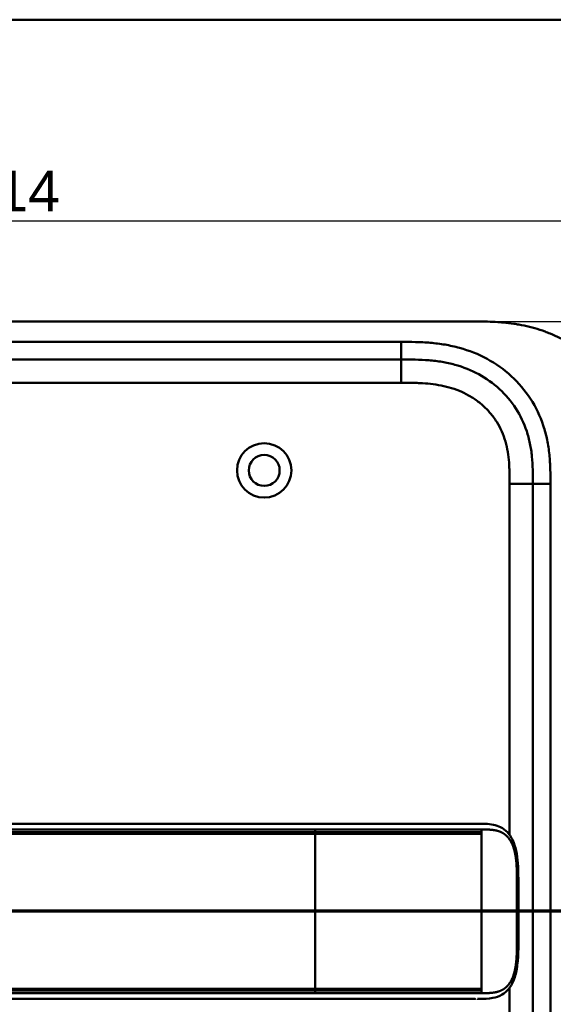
# Model space of a CAD drawing. Header units: millimetres. Extents: x 20 to 833, y 20 to 574.
# Tile 10 of 12: x 207 to 299, y 405 to 574. Entities that reach past the tile are written whole.
import ezdxf

# ---------------------------------------------------------------- set-up
doc = ezdxf.new("R2010")
doc.units = ezdxf.units.MM
doc.header["$LTSCALE"] = 2
for name, color, linetype, lineweight in [('Bemaßungen(DIN)', 7, 'Continuous', 25), ('Schnittansichtslinien(DIN)', 7, 'Continuous', 70), ('Sichtbare Kanten(DIN)', 7, 'Continuous', 50), ('Sichtbare tangentiale Kanten(DIN)', 7, 'Continuous', 50), ('Skizziergeometrie(DIN)', 7, 'Continuous', 50)]:
    doc.layers.add(name, color=color, linetype=linetype, lineweight=lineweight)
doc.styles.add('STANDARD-DIN~0', font='arial.ttf')
doc.dimstyles.new('CAD-LAN', dxfattribs={"dimscale": 2, "dimtxt": 3.5, "dimasz": 2.5, "dimexe": 3.175, "dimexo": 0, "dimgap": 0.8, "dimtad": 1, "dimrnd": 1e-08, "dimtxsty": 'STANDARD-DIN~0', "dimcen": 0.09, "dimdle": 10, "dimclrd": 250, "dimclre": 250, "dimclrt": 250, "dimadec": 0, "dimazin": 2, "dimtfac": 1, "dimtmove": 0, "dimatfit": 3, "dimfxl": 1, "dimtolj": 1, "dimtzin": 0, "dimlwd": 25, "dimlwe": 25, "dimarcsym": 0})

# ---------------------------------------------------------------- blocks, each defined once
blk = doc.blocks.new('Ränder Standardrahmen')
at = {"layer": 'Skizziergeometrie(DIN)', "flags": 128}
blk.add_lwpolyline([(10, 10), (10, 287), (410, 287), (410, 10), (10, 10)], dxfattribs=at)
blk = doc.blocks.new('*D21')
at = {"layer": 'Bemaßungen(DIN)', "color": 250, "linetype": 'Continuous', "lineweight": 25, "true_color": 0x3f3f3f, "transparency": 16777216}
for p, q in [((98.73, 495.53), (98.73, 545.88)), ((312.73, 495.53), (312.73, 545.88)), ((103.73, 539.53), (307.73, 539.53))]:
    blk.add_line(p, q, dxfattribs=at)
at = {"layer": 'Bemaßungen(DIN)', "color": 250, "linetype": 'Continuous', "true_color": 0x3f3f3f, "transparency": 16777216}
for points in [[(103.73, 540.36), (103.73, 538.7), (98.73, 539.53)], [(307.73, 540.36), (307.73, 538.7), (312.73, 539.53)]]:
    blk.add_solid(points, dxfattribs=at)
at = {"layer": 'Defpoints', "color": 0, "linetype": 'Continuous', "transparency": 16777216}
for p in [(312.73, 539.53), (98.73, 495.53), (312.73, 495.53)]:
    blk.add_point(p, dxfattribs=at)
at = {"layer": 'Bemaßungen(DIN)', "color": 250, "linetype": 'Continuous', "lineweight": 25, "true_color": 0x3f3f3f, "transparency": 16777216, "insert": (197.95, 548.16), "char_height": 7, "attachment_point": 1, "style": 'STANDARD-DIN~0'}
blk.add_mtext('\\A1;214', dxfattribs=at)
blk = doc.blocks.new('*D22')
at = {"layer": 'Bemaßungen(DIN)', "color": 250, "linetype": 'Continuous', "lineweight": 25, "true_color": 0x3f3f3f, "transparency": 16777216}
for p, q in [((285.69, 522.31), (351.55, 522.31)), ((345.2, 517.31), (345.2, 282.31)), ((285.69, 277.31), (351.55, 277.31))]:
    blk.add_line(p, q, dxfattribs=at)
at = {"layer": 'Bemaßungen(DIN)', "color": 250, "linetype": 'Continuous', "true_color": 0x3f3f3f, "transparency": 16777216}
for points in [[(344.36, 517.31), (346.03, 517.31), (345.2, 522.31)], [(344.36, 282.31), (346.03, 282.31), (345.2, 277.31)]]:
    blk.add_solid(points, dxfattribs=at)
at = {"layer": 'Defpoints', "color": 0, "linetype": 'Continuous', "transparency": 16777216}
for p in [(285.69, 522.31), (285.69, 277.31), (345.2, 277.31)]:
    blk.add_point(p, dxfattribs=at)
at = {"layer": 'Bemaßungen(DIN)', "color": 250, "linetype": 'Continuous', "lineweight": 25, "true_color": 0x3f3f3f, "transparency": 16777216, "insert": (336.45, 392), "char_height": 7, "attachment_point": 1, "rotation": 90, "style": 'STANDARD-DIN~0'}
blk.add_mtext('\\A1;245', dxfattribs=at)
blk = doc.blocks.new('2DTransSchnitt0')
at = {"layer": 'Schnittansichtslinien(DIN)', "linetype": 'Continuous'}
blk.add_line((169.212, 210.656), (32.767, 210.656), dxfattribs=at)

msp = doc.modelspace()

# ---------------------------------------------------------------- linework, layer by layer
at = {"layer": 'Sichtbare Kanten(DIN)'}
for p, q in [((285.691, 522.315), (126.768, 522.315)), ((272.691, 515.815), (127.768, 515.815)), ((295.23, 305.099), (295.23, 494.53)), ((257.944, 436.311), (131.093, 436.311)), ((131.093, 406.311), (257.944, 406.311)), ((285.354, 406.311), (285.354, 406.311))]:
    msp.add_line(p, q, dxfattribs=at)
for radius in [4.65, 2.65]:
    msp.add_circle((249.23, 496.815), radius, dxfattribs=at)
for points, degree, knots in [([(312.73, 495.53), (312.73, 496.085), (312.729, 497.201), (312.696, 498.616), (312.619, 500.042), (312.516, 501.19), (312.32, 502.63), (312.106, 503.782), (311.757, 505.216), (311.411, 506.354), (310.891, 507.759), (310.404, 508.865), (309.705, 510.215), (309.076, 511.266), (308.204, 512.536), (307.441, 513.513), (306.408, 514.677), (305.523, 515.56), (304.349, 516.597), (303.359, 517.369), (302.067, 518.258), (300.993, 518.907), (299.608, 519.635), (298.47, 520.152), (297.019, 520.712), (295.839, 521.093), (294.35, 521.488), (293.149, 521.74), (291.645, 521.982), (290.442, 522.121), (288.944, 522.235), (287.455, 522.299), (286.276, 522.312), (285.691, 522.315)], 3, [0.02325842, 0.02325842, 0.02325842, 0.02325842, 0.06395557, 0.10465272, 0.12500129, 0.16569844, 0.18604701, 0.22674416, 0.24709273, 0.28778988, 0.30813845, 0.3488356, 0.36918417, 0.40988132, 0.43022989, 0.47092704, 0.49127561, 0.53197276, 0.55232133, 0.59301848, 0.61336705, 0.6540642, 0.67441277, 0.71510992, 0.73545849, 0.77615564, 0.79650421, 0.83720136, 0.85754993, 0.89824708, 0.91859565, 0.9592928, 0.99998994, 0.99998994, 0.99998994, 0.99998994]), ([(295.23, 494.53), (295.23, 495.33), (295.228, 496.914), (295.097, 499.22), (294.768, 501.438), (294.02, 504.266), (292.461, 507.545), (289.631, 510.887), (286.047, 513.43), (282.613, 514.792), (279.695, 515.43), (277.43, 515.706), (275.093, 515.814), (273.497, 515.815), (272.691, 515.815)], 3, [0, 0, 0, 0, 0.2435013, 0.4870027, 0.730504, 0.9740054, 1.4610081, 1.9480107, 2.4350134, 2.9220161, 3.1655175, 3.4090188, 3.6525201, 3.8960223, 3.8960223, 3.8960223, 3.8960223]), ([(257.948, 436.311), (261.882, 436.311), (265.823, 436.311), (271.984, 436.311), (274.223, 436.311), (277.903, 436.311), (279.385, 436.311), (281.568, 436.311), (282.337, 436.311), (283.289, 436.311), (283.521, 436.311), (283.82, 436.311), (283.894, 436.311), (283.992, 436.311), (284.016, 436.311), (284.048, 436.311), (284.056, 436.311), (284.066, 436.311), (284.069, 436.311), (284.072, 436.311), (284.073, 436.311), (284.074, 436.311), (284.075, 436.311), (284.075, 436.311), (284.075, 436.311), (284.075, 436.311), (284.075, 436.311), (284.075, 436.311)], 3, [0, 0, 0, 0, 1.1803051, 1.1803051, 1.8522102, 1.8522102, 2.3111703, 2.3111703, 2.5747937, 2.5747937, 2.6623324, 2.6623324, 2.6914953, 2.6914953, 2.7012157, 2.7012157, 2.7044558, 2.7044558, 2.705536, 2.705536, 2.7058961, 2.7058961, 2.7060162, 2.7060162, 2.7060562, 2.7060562, 2.7060873, 2.7060873, 2.7060873, 2.7060873]), ([(285.719, 436.311), (285.719, 436.311), (285.598, 436.311), (285.355, 436.311), (285.034, 436.311), (284.707, 436.311), (284.37, 436.311), (284.157, 436.311), (284.075, 436.311)], 5, [25.64076517, 25.64076517, 25.64076517, 25.64076517, 25.64076517, 25.64076517, 25.64100059, 25.73520442, 25.82940824, 25.88784541, 25.88784541, 25.88784541, 25.88784541, 25.88784541, 25.88784541]), ([(285.737, 436.311), (285.737, 436.311), (285.737, 436.311), (285.737, 436.311), (285.737, 436.311), (285.738, 436.311), (285.738, 436.311), (285.738, 436.311), (285.738, 436.311), (285.739, 436.311), (285.739, 436.311), (285.74, 436.311), (285.741, 436.311), (285.743, 436.311), (285.745, 436.311), (285.751, 436.311), (285.755, 436.311), (285.771, 436.311), (285.783, 436.311), (285.829, 436.311), (285.863, 436.311), (286, 436.311), (286.103, 436.311), (286.515, 436.309), (286.822, 436.304), (288.039, 436.244), (288.93, 436.102), (290.125, 435.501), (290.513, 435.218), (291.293, 434.398), (291.665, 433.794), (292.176, 432.514), (292.349, 431.854), (292.591, 430.462), (292.659, 429.718), (292.746, 427.938), (292.739, 426.892), (292.738, 423.196), (292.738, 420.544), (292.738, 415.958), (292.804, 413.978), (292.46, 411.276), (292.287, 410.466), (291.795, 409.105), (291.482, 408.523), (290.774, 407.636), (290.383, 407.3), (289.472, 406.761), (288.933, 406.58), (287.628, 406.33), (286.833, 406.314), (285.985, 406.312), (285.936, 406.311), (285.863, 406.311), (285.839, 406.311), (285.802, 406.311), (285.79, 406.311), (285.771, 406.311), (285.765, 406.311), (285.755, 406.311), (285.752, 406.311), (285.747, 406.311), (285.745, 406.311), (285.742, 406.311), (285.741, 406.311), (285.74, 406.311), (285.739, 406.311), (285.738, 406.311), (285.738, 406.311), (285.738, 406.311), (285.737, 406.311), (285.737, 406.311), (285.737, 406.311), (285.737, 406.311), (285.737, 406.311), (285.737, 406.311)], 3, [0, 0, 0, 0, 0.0000252, 0.0000252, 0.0000657, 0.0000657, 0.0001082, 0.0001082, 0.0001738, 0.0001738, 0.0002867, 0.0002867, 0.0005136, 0.0005136, 0.0010499, 0.0010499, 0.0026039, 0.0026039, 0.0072616, 0.0072616, 0.0212292, 0.0212292, 0.0631285, 0.0631285, 0.1888417, 0.1888417, 0.5689951, 0.5689951, 0.7719774, 0.7719774, 1.0315425, 1.0315425, 1.2481307, 1.2481307, 1.4719729, 1.4719729, 1.7848025, 1.7848025, 2.5805266, 2.5805266, 3.160554, 3.160554, 3.4157877, 3.4157877, 3.6519695, 3.6519695, 3.8657989, 3.8657989, 4.1108827, 4.1108827, 4.4368692, 4.4368692, 4.4566519, 4.4566519, 4.4665438, 4.4665438, 4.471493, 4.471493, 4.4739733, 4.4739733, 4.4752207, 4.4752207, 4.4758524, 4.4758524, 4.4761765, 4.4761765, 4.4763467, 4.4763467, 4.476439, 4.476439, 4.4764904, 4.4764904, 4.4765188, 4.4765188, 4.4765488, 4.4765488, 4.4765488, 4.4765488]), ([(284.572, 406.311), (284.186, 406.311), (283.819, 406.311), (283.015, 406.311), (282.596, 406.311), (281.331, 406.311), (280.442, 406.311), (277.569, 406.311), (275.489, 406.311), (270.342, 406.311), (267.233, 406.311), (262.071, 406.311), (260.008, 406.311), (257.944, 406.311)], 3, [0, 0, 0, 0, 0.1534173, 0.1534173, 0.3047718, 0.3047718, 0.5966116, 0.5966116, 1.2249955, 1.2249955, 2.1545342, 2.1545342, 2.7736042, 2.7736042, 2.7736042, 2.7736042]), ([(285.354, 406.311), (285.354, 406.311), (285.354, 406.311), (285.354, 406.311), (285.354, 406.311), (285.354, 406.311), (285.354, 406.311), (285.353, 406.311), (285.353, 406.311), (285.351, 406.311), (285.35, 406.311), (285.344, 406.311), (285.34, 406.311), (285.321, 406.311), (285.307, 406.311), (285.249, 406.311), (285.205, 406.311), (285.025, 406.311), (284.885, 406.311), (284.689, 406.311), (284.636, 406.311), (284.578, 406.311), (284.577, 406.311), (284.575, 406.311), (284.574, 406.311), (284.573, 406.311), (284.572, 406.311), (284.572, 406.311), (284.572, 406.311), (284.572, 406.311), (284.572, 406.311), (284.572, 406.311)], 3, [0.00004605, 0.00004605, 0.00004605, 0.00004605, 0.00007374, 0.00007374, 0.00011546, 0.00011546, 0.00021806, 0.00021806, 0.00046152, 0.00046152, 0.00119141, 0.00119141, 0.00337949, 0.00337949, 0.00994164, 0.00994164, 0.02962738, 0.02962738, 0.08869945, 0.08869945, 0.11084283, 0.11084283, 0.1113618, 0.1113618, 0.11175126, 0.11175126, 0.11179812, 0.11179812, 0.11181175, 0.11181175, 0.11182181, 0.11182181, 0.11182181, 0.11182181])]:
    msp.add_open_spline(points, degree=degree, knots=knots, dxfattribs=at)
for points in [[(285.737, 436.311), (285.731, 436.311), (285.725, 436.311), (285.719, 436.311)], [(285.719, 406.311), (285.725, 406.311), (285.731, 406.311), (285.737, 406.311)]]:
    msp.add_open_spline(points, degree=3, dxfattribs=at)
at = {"layer": 'Sichtbare tangentiale Kanten(DIN)'}
for p, q in [((127.768, 518.815), (272.691, 518.815)), ((272.691, 515.815), (272.691, 518.815)), ((272.692, 511.815), (272.692, 515.815)), ((272.692, 511.815), (127.768, 511.815)), ((291.23, 434.409), (291.23, 494.53)), ((291.23, 494.53), (295.23, 494.53)), ((298.23, 494.53), (295.23, 494.53)), ((298.23, 494.53), (298.23, 305.099)), ((257.944, 434.864), (257.944, 435.321)), ((286.456, 435.321), (286.456, 434.862)), ((257.944, 434.568), (257.944, 408.055)), ((286.456, 434.562), (286.456, 434.862)), ((286.456, 408.061), (286.456, 434.562)), ((286.456, 407.761), (286.456, 408.061)), ((291.23, 305.099), (291.23, 408.213)), ((257.944, 407.301), (257.944, 407.759)), ((286.456, 407.761), (286.456, 407.301))]:
    msp.add_line(p, q, dxfattribs=at)
for points, degree, knots in [([(272.691, 518.815), (273.497, 518.815), (275.144, 518.814), (277.667, 518.7), (280.19, 518.393), (283.506, 517.671), (287.485, 516.096), (291.676, 513.125), (295.009, 509.193), (296.847, 505.324), (297.714, 502.034), (298.088, 499.511), (298.229, 496.977), (298.23, 495.33), (298.23, 494.53)], 3, [0, 0, 0, 0, 0.2435028, 0.4870041, 0.7305055, 0.9740068, 1.4610095, 1.9480122, 2.4350149, 2.9220176, 3.1655189, 3.4090202, 3.6525216, 3.8960229, 3.8960229, 3.8960229, 3.8960229]), ([(291.23, 494.53), (291.23, 494.766), (291.23, 495.001), (291.229, 495.236), (291.229, 495.38), (291.228, 495.524), (291.227, 495.668), (291.226, 495.739), (291.226, 495.811), (291.225, 495.883), (291.224, 496.027), (291.222, 496.171), (291.219, 496.314), (291.218, 496.391), (291.216, 496.467), (291.215, 496.543), (291.213, 496.619), (291.211, 496.695), (291.209, 496.771), (291.204, 496.924), (291.199, 497.076), (291.193, 497.234), (291.18, 497.542), (291.164, 497.836), (291.142, 498.141), (291.142, 498.149), (291.141, 498.156), (291.14, 498.164), (291.095, 498.78), (291.029, 499.369), (290.932, 499.959), (290.931, 499.967), (290.93, 499.976), (290.928, 499.985), (290.83, 500.579), (290.701, 501.166), (290.535, 501.744), (290.534, 501.748), (290.533, 501.752), (290.532, 501.757), (290.362, 502.345), (290.152, 502.928), (289.906, 503.487), (289.656, 504.052), (289.363, 504.606), (289.034, 505.13), (288.703, 505.658), (288.33, 506.167), (287.925, 506.641), (287.52, 507.117), (287.076, 507.568), (286.607, 507.982), (286.139, 508.394), (285.64, 508.776), (285.119, 509.121), (284.599, 509.465), (284.055, 509.776), (283.495, 510.048), (282.936, 510.321), (282.356, 510.559), (281.769, 510.761), (281.766, 510.762), (281.762, 510.763), (281.759, 510.764), (281.179, 510.963), (280.583, 511.128), (279.984, 511.263), (279.978, 511.264), (279.973, 511.265), (279.968, 511.266), (279.378, 511.398), (278.786, 511.499), (278.186, 511.576), (278.176, 511.577), (278.167, 511.578), (278.158, 511.58), (277.565, 511.655), (276.977, 511.707), (276.36, 511.743), (276.352, 511.744), (276.345, 511.744), (276.337, 511.744), (276.032, 511.762), (275.738, 511.775), (275.436, 511.785), (275.126, 511.795), (274.818, 511.802), (274.51, 511.806), (273.902, 511.815), (273.296, 511.815), (272.692, 511.815)], 3, [0, 0, 0, 0, 0.0706021, 0.0706021, 0.0706021, 0.1137345, 0.1137345, 0.1137345, 0.1353008, 0.1353008, 0.1353008, 0.1784332, 0.1784332, 0.1784332, 0.2012935, 0.2012935, 0.2012935, 0.2241537, 0.2241537, 0.2241537, 0.2698741, 0.2698741, 0.2698741, 0.3591194, 0.3591194, 0.3591194, 0.3613149, 0.3613149, 0.3613149, 0.5416681, 0.5416681, 0.5416681, 0.544386, 0.544386, 0.544386, 0.7261845, 0.7261845, 0.7261845, 0.7275109, 0.7275109, 0.7275109, 0.9125996, 0.9125996, 0.9125996, 1.0994646, 1.0994646, 1.0994646, 1.2874424, 1.2874424, 1.2874424, 1.4758528, 1.4758528, 1.4758528, 1.6636517, 1.6636517, 1.6636517, 1.8511233, 1.8511233, 1.8511233, 2.0385317, 2.0385317, 2.0385317, 2.0396163, 2.0396163, 2.0396163, 2.2247423, 2.2247423, 2.2247423, 2.2263922, 2.2263922, 2.2263922, 2.408543, 2.408543, 2.408543, 2.4113526, 2.4113526, 2.4113526, 2.5914161, 2.5914161, 2.5914161, 2.5935787, 2.5935787, 2.5935787, 2.6828378, 2.6828378, 2.6828378, 2.7746209, 2.7746209, 2.7746209, 2.9561272, 2.9561272, 2.9561272, 2.9561272]), ([(131.093, 435.322), (136.387, 435.321), (141.662, 435.321), (146.947, 435.321), (166.296, 435.321), (185.644, 435.321), (205.01, 435.321), (218.014, 435.321), (230.98, 435.321), (243.99, 435.321), (248.639, 435.321), (253.299, 435.321), (257.944, 435.321)], 3, [0, 0, 0, 0, 1.5856418, 1.5856418, 1.5856418, 7.3915416, 7.3915416, 7.3915416, 11.2904322, 11.2904322, 11.2904322, 12.683632, 12.683632, 12.683632, 12.683632]), ([(257.944, 435.321), (257.949, 435.321), (257.954, 435.321), (257.959, 435.321), (258.587, 435.321), (259.215, 435.321), (259.842, 435.321), (260.47, 435.321), (261.097, 435.321), (261.723, 435.321), (262.35, 435.321), (262.976, 435.322), (263.602, 435.322), (264.227, 435.322), (264.853, 435.321), (265.478, 435.321), (266.104, 435.321), (266.73, 435.321), (267.355, 435.321), (267.981, 435.321), (268.608, 435.321), (269.234, 435.321), (269.861, 435.321), (270.488, 435.322), (271.117, 435.322), (271.745, 435.322), (272.374, 435.322), (273.003, 435.321), (273.633, 435.321), (274.262, 435.321), (274.889, 435.321), (275.517, 435.321), (276.141, 435.321), (276.761, 435.322), (277.38, 435.322), (277.995, 435.322), (278.601, 435.322), (279.208, 435.322), (279.807, 435.322), (280.395, 435.321), (280.982, 435.321), (281.558, 435.321), (282.113, 435.322), (282.668, 435.322), (283.203, 435.322), (283.712, 435.321), (284.221, 435.321), (284.703, 435.321), (285.158, 435.321), (285.386, 435.321), (285.607, 435.321), (285.822, 435.321), (286.038, 435.321), (286.249, 435.321), (286.456, 435.321)], 3, [0, 0, 0, 0, 0.0015017, 0.0015017, 0.0015017, 0.1899093, 0.1899093, 0.1899093, 0.378317, 0.378317, 0.378317, 0.5667246, 0.5667246, 0.5667246, 0.7551323, 0.7551323, 0.7551323, 0.9435399, 0.9435399, 0.9435399, 1.1319476, 1.1319476, 1.1319476, 1.3203553, 1.3203553, 1.3203553, 1.5087629, 1.5087629, 1.5087629, 1.6971706, 1.6971706, 1.6971706, 1.8855782, 1.8855782, 1.8855782, 2.0739859, 2.0739859, 2.0739859, 2.2623935, 2.2623935, 2.2623935, 2.4508012, 2.4508012, 2.4508012, 2.6392088, 2.6392088, 2.6392088, 2.8276165, 2.8276165, 2.8276165, 2.9218203, 2.9218203, 2.9218203, 3.0164288, 3.0164288, 3.0164288, 3.0164288]), ([(286.456, 435.321), (286.528, 435.321), (286.671, 435.321), (286.955, 435.321), (287.375, 435.318), (287.919, 435.299), (288.512, 435.245), (289.144, 435.122), (289.739, 434.918), (290.292, 434.616), (290.794, 434.203), (291.242, 433.671), (291.704, 432.879), (292.114, 431.751), (292.357, 430.442), (292.465, 429.057), (292.492, 427.69), (292.492, 426.585), (292.492, 425.652), (292.492, 424.692), (292.492, 423.687), (292.492, 422.566), (292.492, 421.312), (292.492, 420.058), (292.492, 418.936), (292.492, 417.932), (292.492, 416.971), (292.492, 416.038), (292.492, 414.933), (292.465, 413.565), (292.357, 412.18), (292.114, 410.872), (291.704, 409.744), (291.242, 408.951), (290.794, 408.419), (290.291, 408.007), (289.738, 407.704), (289.143, 407.501), (288.512, 407.378), (287.918, 407.324), (287.374, 407.305), (286.955, 407.302), (286.671, 407.301), (286.528, 407.301), (286.456, 407.301)], 5, [0, 0, 0, 0, 0, 0, 0.0545062, 0.1094177, 0.2192406, 0.3290635, 0.4388864, 0.5487092, 0.6585321, 0.768355, 0.8781779, 0.9880008, 1.0978237, 1.3174695, 1.5371153, 1.6469382, 1.7567611, 1.8192574, 1.8817537, 2.0067464, 2.131739, 2.2567317, 2.3817243, 2.506717, 2.6317096, 2.6942059, 2.7567023, 2.8665381, 2.9763739, 3.1960455, 3.4157171, 3.5255529, 3.6353887, 3.7452245, 3.8550603, 3.9648961, 4.0747319, 4.1845678, 4.2944036, 4.4042394, 4.4591573, 4.5135093, 4.5135093, 4.5135093, 4.5135093, 4.5135093, 4.5135093]), ([(131.084, 434.567), (131.092, 434.567), (134.237, 434.568), (140.573, 434.567), (150.127, 434.568), (162.806, 434.567), (178.656, 434.568), (194.523, 434.568), (210.376, 434.568), (224.643, 434.568), (237.332, 434.568), (246.846, 434.568), (253.187, 434.568), (256.358, 434.568), (257.944, 434.568)], 5, [20.6435054, 20.6435054, 20.6435054, 20.6435054, 20.6435054, 20.6435054, 20.6473042, 22.2329473, 23.8185904, 25.4042335, 26.9898766, 28.5755197, 30.1611628, 31.7468058, 32.5396274, 33.3326459, 33.3326459, 33.3326459, 33.3326459, 33.3326459, 33.3326459]), ([(257.943, 434.864), (257.943, 434.864), (256.357, 434.864), (253.186, 434.864), (246.846, 434.864), (237.332, 434.864), (224.642, 434.864), (210.376, 434.864), (194.522, 434.864), (178.656, 434.864), (162.8, 434.864), (150.124, 434.865), (140.57, 434.864), (134.237, 434.865), (131.093, 434.864)], 5, [0, 0, 0, 0, 0, 0, 0.0001149, 0.7929364, 1.585758, 3.1714011, 4.7570442, 6.3426873, 7.9283304, 9.5139735, 11.0996166, 12.6881676, 12.6881676, 12.6881676, 12.6881676, 12.6881676, 12.6881676]), ([(286.456, 434.862), (286.342, 434.862), (286.234, 434.862), (286.122, 434.862), (285.099, 434.862), (283.921, 434.862), (282.618, 434.862), (281.791, 434.862), (280.918, 434.862), (280.021, 434.862), (279.444, 434.862), (278.856, 434.862), (278.261, 434.862), (277.666, 434.862), (277.065, 434.863), (276.46, 434.863), (275.856, 434.863), (275.247, 434.863), (274.636, 434.863), (274.026, 434.863), (273.413, 434.863), (272.798, 434.863), (268.497, 434.864), (264.139, 434.864), (259.801, 434.864), (259.182, 434.864), (258.563, 434.864), (257.944, 434.864)], 3, [0, 0, 0, 0, 0.0498317, 0.0498317, 0.0498317, 0.5045898, 0.5045898, 0.5045898, 0.7934328, 0.7934328, 0.7934328, 0.979333, 0.979333, 0.979333, 1.1652333, 1.1652333, 1.1652333, 1.3511335, 1.3511335, 1.3511335, 1.5370338, 1.5370338, 1.5370338, 2.8383356, 2.8383356, 2.8383356, 3.024121, 3.024121, 3.024121, 3.024121]), ([(257.944, 434.568), (258.315, 434.568), (259.059, 434.568), (260.174, 434.568), (261.661, 434.568), (263.52, 434.567), (265.38, 434.567), (267.239, 434.567), (269.096, 434.567), (270.949, 434.566), (272.796, 434.565), (274.635, 434.564), (276.46, 434.564), (278.626, 434.563), (281.086, 434.562), (283.157, 434.562), (284.725, 434.562), (285.83, 434.562), (286.388, 434.562), (286.456, 434.562)], 5, [33.3326459, 33.3326459, 33.3326459, 33.3326459, 33.3326459, 33.3326459, 33.5183492, 33.7042495, 33.8901497, 34.07605, 34.2619502, 34.4478505, 34.6337508, 34.819651, 35.0055513, 35.1914515, 35.3773518, 35.5632521, 35.9350526, 36.3068531, 36.3566848, 36.3566848, 36.3566848, 36.3566848, 36.3566848, 36.3566848]), ([(257.944, 408.055), (255.301, 408.055), (252.658, 408.055), (247.373, 408.055), (244.731, 408.055), (236.803, 408.055), (231.516, 408.055), (220.944, 408.055), (215.66, 408.055), (205.091, 408.055), (199.806, 408.055), (189.233, 408.055), (183.946, 408.055), (173.374, 408.055), (168.091, 408.055), (157.525, 408.055), (152.239, 408.055), (141.646, 408.056), (136.332, 408.054), (131.093, 408.056)], 3, [3.0147053, 3.0147053, 3.0147053, 3.0147053, 3.8078678, 3.8078678, 4.6006882, 4.6006882, 6.186329, 6.186329, 7.7719698, 7.7719698, 9.3576106, 9.3576106, 10.9432514, 10.9432514, 12.5288922, 12.5288922, 14.114533, 14.114533, 15.703149, 15.703149, 15.703149, 15.703149]), ([(286.456, 408.061), (285.628, 408.061), (284.7, 408.061), (283.673, 408.061), (283.159, 408.061), (282.623, 408.061), (282.069, 408.061), (281.516, 408.061), (280.945, 408.061), (280.363, 408.061), (279.78, 408.061), (279.186, 408.06), (278.584, 408.06), (277.982, 408.06), (277.373, 408.06), (276.759, 408.059), (276.145, 408.059), (275.527, 408.059), (274.907, 408.059), (274.286, 408.058), (273.663, 408.058), (273.038, 408.058), (272.414, 408.058), (271.787, 408.057), (271.16, 408.057), (270.533, 408.057), (269.905, 408.057), (269.276, 408.057), (268.647, 408.056), (268.018, 408.056), (267.389, 408.056), (266.759, 408.056), (266.129, 408.056), (265.499, 408.056), (264.869, 408.056), (264.239, 408.056), (263.61, 408.056), (262.98, 408.056), (262.35, 408.055), (261.72, 408.055), (261.09, 408.055), (260.46, 408.055), (259.83, 408.055), (259.201, 408.055), (258.573, 408.055), (257.944, 408.055)], 3, [-0.0090822, -0.0090822, -0.0090822, -0.0090822, 0.368934, 0.368934, 0.368934, 0.5579421, 0.5579421, 0.5579421, 0.7469502, 0.7469502, 0.7469502, 0.9359583, 0.9359583, 0.9359583, 1.1249664, 1.1249664, 1.1249664, 1.3139745, 1.3139745, 1.3139745, 1.5029826, 1.5029826, 1.5029826, 1.6919907, 1.6919907, 1.6919907, 1.8809988, 1.8809988, 1.8809988, 2.0700069, 2.0700069, 2.0700069, 2.259015, 2.259015, 2.259015, 2.4480231, 2.4480231, 2.4480231, 2.6370312, 2.6370312, 2.6370312, 2.8260393, 2.8260393, 2.8260393, 3.0147053, 3.0147053, 3.0147053, 3.0147053]), ([(131.085, 407.759), (131.092, 407.759), (134.238, 407.758), (140.573, 407.759), (150.128, 407.758), (162.805, 407.759), (178.656, 407.759), (194.523, 407.759), (210.376, 407.759), (224.642, 407.759), (237.333, 407.759), (246.847, 407.759), (253.187, 407.759), (256.358, 407.759), (257.944, 407.759)], 5, [20.6437384, 20.6437384, 20.6437384, 20.6437384, 20.6437384, 20.6437384, 20.6474288, 22.2330696, 23.8187104, 25.4043512, 26.989992, 28.5756328, 30.1612736, 31.7469144, 32.5397348, 33.3329244, 33.3329244, 33.3329244, 33.3329244, 33.3329244, 33.3329244]), ([(257.944, 407.301), (247.989, 407.301), (238.004, 407.301), (228.058, 407.301), (207.628, 407.301), (187.154, 407.301), (166.716, 407.301), (160.132, 407.301), (153.542, 407.301), (146.945, 407.301), (141.639, 407.301), (136.324, 407.301), (131.093, 407.302)], 3, [23.2299829, 23.2299829, 23.2299829, 23.2299829, 26.2168354, 26.2168354, 26.2168354, 32.3515912, 32.3515912, 32.3515912, 34.3279835, 34.3279835, 34.3279835, 35.9173864, 35.9173864, 35.9173864, 35.9173864]), ([(257.944, 407.759), (258.321, 407.759), (259.076, 407.759), (260.209, 407.759), (261.72, 407.759), (263.61, 407.759), (265.5, 407.759), (267.391, 407.759), (269.28, 407.759), (271.165, 407.759), (273.045, 407.76), (274.915, 407.76), (276.771, 407.76), (278.601, 407.761), (280.386, 407.761), (282.441, 407.761), (284.026, 407.761), (285.174, 407.761), (285.959, 407.761), (286.456, 407.761)], 5, [0, 0, 0, 0, 0, 0, 0.188639, 0.3776471, 0.5666552, 0.7556633, 0.9446714, 1.1336795, 1.3226876, 1.5116957, 1.7007038, 1.8897119, 2.07872, 2.2677281, 2.4567361, 2.6457442, 3.0237604, 3.0237604, 3.0237604, 3.0237604, 3.0237604, 3.0237604]), ([(286.456, 407.301), (286.249, 407.301), (286.038, 407.301), (285.821, 407.301), (285.606, 407.301), (285.385, 407.301), (285.157, 407.301), (284.702, 407.301), (284.22, 407.301), (283.711, 407.301), (283.202, 407.301), (282.667, 407.301), (282.112, 407.301), (281.556, 407.301), (280.981, 407.301), (280.394, 407.301), (279.806, 407.301), (279.207, 407.301), (278.6, 407.301), (277.994, 407.301), (277.379, 407.301), (276.76, 407.301), (276.141, 407.301), (275.516, 407.301), (274.889, 407.301), (274.262, 407.301), (273.632, 407.301), (273.003, 407.301), (272.374, 407.301), (271.744, 407.301), (271.116, 407.301), (270.488, 407.301), (269.86, 407.301), (269.234, 407.301), (268.607, 407.301), (267.981, 407.301), (267.355, 407.301), (266.729, 407.301), (266.103, 407.301), (265.477, 407.301), (264.852, 407.301), (264.226, 407.301), (263.6, 407.301), (262.975, 407.301), (262.349, 407.301), (261.722, 407.301), (261.096, 407.301), (260.469, 407.301), (259.842, 407.301), (259.21, 407.301), (258.577, 407.301), (257.944, 407.301)], 3, [0.0000008, 0.0000008, 0.0000008, 0.0000008, 0.0947641, 0.0947641, 0.0947641, 0.1889624, 0.1889624, 0.1889624, 0.3773589, 0.3773589, 0.3773589, 0.5657555, 0.5657555, 0.5657555, 0.754152, 0.754152, 0.754152, 0.9425486, 0.9425486, 0.9425486, 1.1309451, 1.1309451, 1.1309451, 1.3193417, 1.3193417, 1.3193417, 1.5077382, 1.5077382, 1.5077382, 1.6961348, 1.6961348, 1.6961348, 1.8845313, 1.8845313, 1.8845313, 2.0729279, 2.0729279, 2.0729279, 2.2613244, 2.2613244, 2.2613244, 2.449721, 2.449721, 2.449721, 2.6381175, 2.6381175, 2.6381175, 2.8265141, 2.8265141, 2.8265141, 3.0164113, 3.0164113, 3.0164113, 3.0164113])]:
    msp.add_open_spline(points, degree=degree, knots=knots, dxfattribs=at)

# ---------------------------------------------------------------- block references
at = {"xscale": 2, "yscale": 2, "zscale": 2}
msp.add_blockref('Ränder Standardrahmen', (0, 0), dxfattribs=at)
at = {"layer": 'Schnittansichtslinien(DIN)', "xscale": 2, "yscale": 2, "zscale": 2}
msp.add_blockref('2DTransSchnitt0', (0, 0), dxfattribs=at)

# ---------------------------------------------------------------- dimensions: what is measured, and where the dimension line sits
at = {"layer": 'Bemaßungen(DIN)', "color": 250, "linetype": 'Continuous', "lineweight": 25, "true_color": 0x3f3f3f}
for base, p1, p2, angle, picture, middle in [((312.73, 539.53), (98.73, 495.53), (312.73, 495.53), 180, '*D21', (205.73, 539.53)), ((345.198, 277.315), (285.691, 522.315), (285.691, 277.315), 90, '*D22', (345.198, 399.815))]:
    dim = msp.add_linear_dim(base=base, p1=p1, p2=p2, angle=angle, dimstyle='CAD-LAN', override={"dimgap": 0.8, "dimdec": 2, "dimtol": 0, "dimlim": 0, "dimtp": 0, "dimtm": 0, "dimtdec": 2, "dimtofl": 0, "dimatfit": 1}, dxfattribs=at)
    dim.commit()
    dim.dimension.update_dxf_attribs({"geometry": picture, "text_midpoint": middle, "dimtype": 160})

doc.saveas('drawing.dxf')
